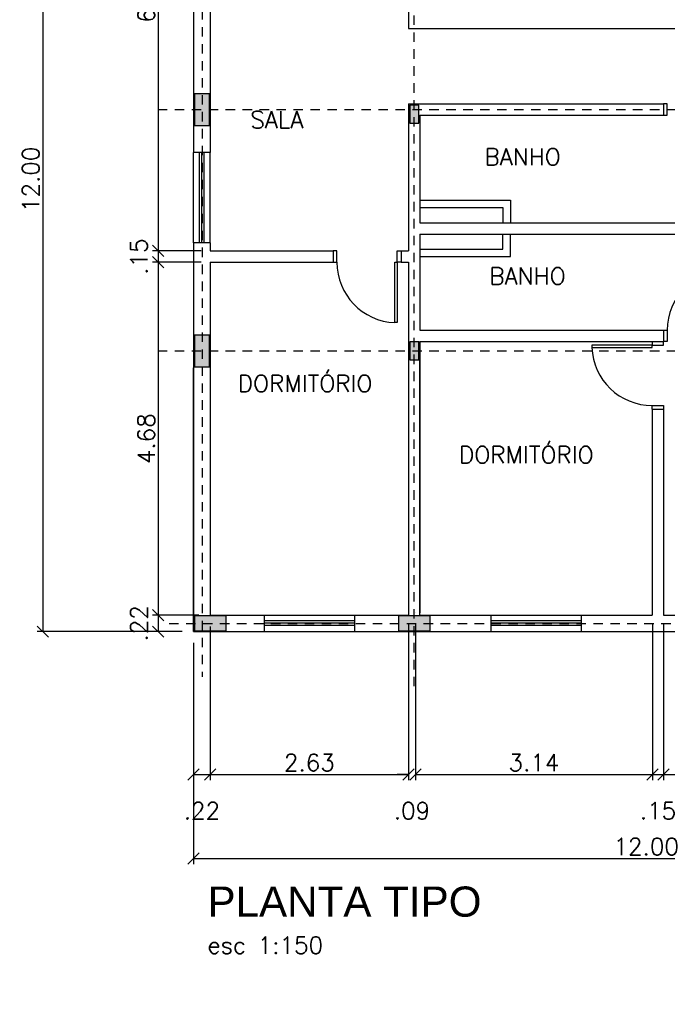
# Model space of a CAD drawing. Header units: metres. Extents: x 224.5 to 240.9, y 27.3 to 47.7.
# Tile 1 of 3: x 224.5 to 233.1, y 27.3 to 40.3. Entities that reach past the tile are written whole.
import ezdxf

# ---------------------------------------------------------------- set-up
doc = ezdxf.new("R2010")
doc.units = ezdxf.units.M
doc.header["$MEASUREMENT"] = 0
doc.linetypes.add('HIDDEN2', pattern=[0.1875, 0.125, -0.0625])
for name, color, linetype in [('ARQ-PROJ-01', 1, 'HIDDEN2'), ('PLANTA TIPO$0$ARQ-ALVENARIA', 4, 'Continuous'), ('PLANTA TIPO$0$ARQ-COTAS', 30, 'Continuous'), ('PLANTA TIPO$0$ARQ-LINHA-01', 1, 'Continuous'), ('PLANTA TIPO$0$ARQ-TEXTO3', 3, 'Continuous'), ('PLANTA TIPO$0$ARQ-TEXTO4', 4, 'Continuous')]:
    doc.layers.add(name, color=color, linetype=linetype)
doc.styles.add('PLANTA TIPO$0$ROMANS', font='romans.shx')
doc.dimstyles.new('PLANTA TIPO$0$1-150', dxfattribs={"dimscale": 1.5, "dimtxt": 0.15, "dimasz": 0.1, "dimexe": 0.05, "dimexo": 0.1, "dimgap": 0.03, "dimtad": 1, "dimzin": 5, "dimdsep": 46, "dimtxsty": 'PLANTA TIPO$0$ROMANS', "dimblk": 'PLANTA TIPO$0$_Oblique', "dimcen": 0, "dimclrd": 256, "dimclre": 256, "dimclrt": 2, "dimadec": 0, "dimazin": 0, "dimtfac": 1, "dimtofl": 0, "dimtmove": 2, "dimatfit": 3, "dimfxl": 0.04, "dimtolj": 1, "dimtzin": 1, "dimarcsym": 0})

# ---------------------------------------------------------------- blocks, each defined once
blk = doc.blocks.new('PLANTA TIPO$0$_Oblique')
at = {"color": 0, "linetype": 'ByBlock', "lineweight": -2}
blk.add_line((-0.5, -0.5), (0.5, 0.5), dxfattribs=at)
blk = doc.blocks.new('*D102')
at = {"layer": 'DEFPOINTS', "color": 0, "transparency": 16777216}
for p in [(226.802, 44.21), (224.802, 32.21), (226.802, 32.21)]:
    blk.add_point(p, dxfattribs=at)
at = {"layer": 'PLANTA TIPO$0$ARQ-COTAS', "lineweight": -2, "transparency": 16777216}
for p, q in [((226.652, 44.21), (224.727, 44.21)), ((224.802, 44.21), (224.802, 32.21)), ((226.652, 32.21), (224.727, 32.21))]:
    blk.add_line(p, q, dxfattribs=at)
at = {"layer": 'PLANTA TIPO$0$ARQ-COTAS', "lineweight": -2, "transparency": 16777216, "xscale": 0.15, "yscale": 0.15, "zscale": 0.15}
for p, rotation in [((224.802, 44.21), 90), ((224.802, 32.21), 270)]:
    blk.add_blockref('PLANTA TIPO$0$_Oblique', p, dxfattribs=dict(at, rotation=rotation))
at = {"layer": 'PLANTA TIPO$0$ARQ-COTAS', "color": 2, "transparency": 16777216, "insert": (224.644, 38.21), "char_height": 0.225, "attachment_point": 5, "rotation": 90, "style": 'PLANTA TIPO$0$ROMANS'}
blk.add_mtext('\\A1;12.00', dxfattribs=at)
blk = doc.blocks.new('*D104')
at = {"layer": 'DEFPOINTS', "color": 0, "transparency": 16777216}
for p in [(227.022, 43.99), (226.333, 37.26), (227.052, 37.26)]:
    blk.add_point(p, dxfattribs=at)
at = {"layer": 'PLANTA TIPO$0$ARQ-COTAS', "lineweight": -2, "transparency": 16777216}
for p, q in [((226.872, 43.99), (226.258, 43.99)), ((226.333, 43.99), (226.333, 37.26)), ((226.902, 37.26), (226.258, 37.26))]:
    blk.add_line(p, q, dxfattribs=at)
at = {"layer": 'PLANTA TIPO$0$ARQ-COTAS', "lineweight": -2, "transparency": 16777216, "xscale": 0.15, "yscale": 0.15, "zscale": 0.15}
for p, rotation in [((226.333, 43.99), 90), ((226.333, 37.26), 270)]:
    blk.add_blockref('PLANTA TIPO$0$_Oblique', p, dxfattribs=dict(at, rotation=rotation))
at = {"layer": 'PLANTA TIPO$0$ARQ-COTAS', "color": 2, "transparency": 16777216, "insert": (226.175, 40.625), "char_height": 0.225, "attachment_point": 5, "rotation": 90, "style": 'PLANTA TIPO$0$ROMANS'}
blk.add_mtext('\\A1;6.73', dxfattribs=at)
blk = doc.blocks.new('*D105')
at = {"layer": 'DEFPOINTS', "color": 0, "transparency": 16777216}
for p in [(227.052, 37.26), (226.333, 37.11), (227.052, 37.11)]:
    blk.add_point(p, dxfattribs=at)
at = {"layer": 'PLANTA TIPO$0$ARQ-COTAS', "lineweight": -2, "transparency": 16777216}
for p, q in [((226.902, 37.26), (226.258, 37.26)), ((226.333, 37.26), (226.333, 37.11)), ((226.902, 37.11), (226.258, 37.11))]:
    blk.add_line(p, q, dxfattribs=at)
at = {"layer": 'PLANTA TIPO$0$ARQ-COTAS', "lineweight": -2, "transparency": 16777216, "xscale": 0.15, "yscale": 0.15, "zscale": 0.15}
for p, rotation in [((226.333, 37.26), 90), ((226.333, 37.11), 270)]:
    blk.add_blockref('PLANTA TIPO$0$_Oblique', p, dxfattribs=dict(at, rotation=rotation))
at = {"layer": 'PLANTA TIPO$0$ARQ-COTAS', "color": 2, "transparency": 16777216, "insert": (226.078, 37.185), "char_height": 0.225, "attachment_point": 5, "rotation": 90, "style": 'PLANTA TIPO$0$ROMANS'}
blk.add_mtext('\\A1;.15', dxfattribs=at)
blk = doc.blocks.new('*D125')
at = {"layer": 'DEFPOINTS', "color": 0, "transparency": 16777216}
for p in [(227.052, 37.11), (226.333, 32.43), (227.022, 32.43)]:
    blk.add_point(p, dxfattribs=at)
at = {"layer": 'PLANTA TIPO$0$ARQ-COTAS', "lineweight": -2, "transparency": 16777216}
for p, q in [((226.902, 37.11), (226.258, 37.11)), ((226.333, 37.11), (226.333, 32.43)), ((226.872, 32.43), (226.258, 32.43))]:
    blk.add_line(p, q, dxfattribs=at)
at = {"layer": 'PLANTA TIPO$0$ARQ-COTAS', "lineweight": -2, "transparency": 16777216, "xscale": 0.15, "yscale": 0.15, "zscale": 0.15}
for p, rotation in [((226.333, 37.11), 90), ((226.333, 32.43), 270)]:
    blk.add_blockref('PLANTA TIPO$0$_Oblique', p, dxfattribs=dict(at, rotation=rotation))
at = {"layer": 'PLANTA TIPO$0$ARQ-COTAS', "color": 2, "transparency": 16777216, "insert": (226.175, 34.77), "char_height": 0.225, "attachment_point": 5, "rotation": 90, "style": 'PLANTA TIPO$0$ROMANS'}
blk.add_mtext('\\A1;4.68', dxfattribs=at)
blk = doc.blocks.new('*D126')
at = {"layer": 'DEFPOINTS', "color": 0, "transparency": 16777216}
for p in [(227.022, 32.43), (226.333, 32.21), (226.802, 32.21)]:
    blk.add_point(p, dxfattribs=at)
at = {"layer": 'PLANTA TIPO$0$ARQ-COTAS', "lineweight": -2, "transparency": 16777216}
for p, q in [((226.872, 32.43), (226.258, 32.43)), ((226.333, 32.43), (226.333, 32.21)), ((226.652, 32.21), (226.258, 32.21))]:
    blk.add_line(p, q, dxfattribs=at)
at = {"layer": 'PLANTA TIPO$0$ARQ-COTAS', "lineweight": -2, "transparency": 16777216, "xscale": 0.15, "yscale": 0.15, "zscale": 0.15}
for p, rotation in [((226.333, 32.43), 90), ((226.333, 32.21), 270)]:
    blk.add_blockref('PLANTA TIPO$0$_Oblique', p, dxfattribs=dict(at, rotation=rotation))
at = {"layer": 'PLANTA TIPO$0$ARQ-COTAS', "color": 2, "transparency": 16777216, "insert": (226.078, 32.32), "char_height": 0.225, "attachment_point": 5, "rotation": 90, "style": 'PLANTA TIPO$0$ROMANS'}
blk.add_mtext('\\A1;.22', dxfattribs=at)
blk = doc.blocks.new('*D106')
at = {"layer": 'DEFPOINTS', "color": 0, "transparency": 16777216}
for p in [(226.802, 32.21), (238.802, 32.21), (238.802, 29.202)]:
    blk.add_point(p, dxfattribs=at)
at = {"layer": 'PLANTA TIPO$0$ARQ-COTAS', "lineweight": -2, "transparency": 16777216}
for p, q in [((226.802, 32.06), (226.802, 29.127)), ((238.802, 32.06), (238.802, 29.127)), ((226.802, 29.202), (238.802, 29.202))]:
    blk.add_line(p, q, dxfattribs=at)
at = {"layer": 'PLANTA TIPO$0$ARQ-COTAS', "lineweight": -2, "transparency": 16777216, "xscale": 0.15, "yscale": 0.15, "zscale": 0.15, "rotation": 180}
blk.add_blockref('PLANTA TIPO$0$_Oblique', (226.802, 29.202), dxfattribs=at)
at = {"layer": 'PLANTA TIPO$0$ARQ-COTAS', "lineweight": -2, "transparency": 16777216, "xscale": 0.15, "yscale": 0.15, "zscale": 0.15}
blk.add_blockref('PLANTA TIPO$0$_Oblique', (238.802, 29.202), dxfattribs=at)
at = {"layer": 'PLANTA TIPO$0$ARQ-COTAS', "color": 2, "transparency": 16777216, "insert": (232.802, 29.359), "char_height": 0.225, "attachment_point": 5, "style": 'PLANTA TIPO$0$ROMANS'}
blk.add_mtext('\\A1;12.00', dxfattribs=at)
blk = doc.blocks.new('*D107')
at = {"layer": 'DEFPOINTS', "color": 0, "transparency": 16777216}
for p in [(227.022, 32.43), (226.802, 32.21), (227.022, 30.315)]:
    blk.add_point(p, dxfattribs=at)
at = {"layer": 'PLANTA TIPO$0$ARQ-COTAS', "lineweight": -2, "transparency": 16777216}
for p, q in [((227.022, 32.28), (227.022, 30.24)), ((226.802, 32.06), (226.802, 30.24)), ((226.802, 30.315), (227.022, 30.315))]:
    blk.add_line(p, q, dxfattribs=at)
at = {"layer": 'PLANTA TIPO$0$ARQ-COTAS', "lineweight": -2, "transparency": 16777216, "xscale": 0.15, "yscale": 0.15, "zscale": 0.15, "rotation": 180}
blk.add_blockref('PLANTA TIPO$0$_Oblique', (226.802, 30.315), dxfattribs=at)
at = {"layer": 'PLANTA TIPO$0$ARQ-COTAS', "lineweight": -2, "transparency": 16777216, "xscale": 0.15, "yscale": 0.15, "zscale": 0.15}
blk.add_blockref('PLANTA TIPO$0$_Oblique', (227.022, 30.315), dxfattribs=at)
at = {"layer": 'PLANTA TIPO$0$ARQ-COTAS', "color": 2, "transparency": 16777216, "insert": (226.912, 29.835), "char_height": 0.225, "attachment_point": 5, "style": 'PLANTA TIPO$0$ROMANS'}
blk.add_mtext('\\A1;.22', dxfattribs=at)
blk = doc.blocks.new('*D108')
at = {"layer": 'DEFPOINTS', "color": 0, "transparency": 16777216}
for p in [(227.022, 32.43), (229.652, 32.46), (229.652, 30.315)]:
    blk.add_point(p, dxfattribs=at)
at = {"layer": 'PLANTA TIPO$0$ARQ-COTAS', "lineweight": -2, "transparency": 16777216}
for p, q in [((227.022, 32.28), (227.022, 30.24)), ((229.652, 32.31), (229.652, 30.24)), ((227.022, 30.315), (229.652, 30.315))]:
    blk.add_line(p, q, dxfattribs=at)
at = {"layer": 'PLANTA TIPO$0$ARQ-COTAS', "lineweight": -2, "transparency": 16777216, "xscale": 0.15, "yscale": 0.15, "zscale": 0.15, "rotation": 180}
blk.add_blockref('PLANTA TIPO$0$_Oblique', (227.022, 30.315), dxfattribs=at)
at = {"layer": 'PLANTA TIPO$0$ARQ-COTAS', "lineweight": -2, "transparency": 16777216, "xscale": 0.15, "yscale": 0.15, "zscale": 0.15}
blk.add_blockref('PLANTA TIPO$0$_Oblique', (229.652, 30.315), dxfattribs=at)
at = {"layer": 'PLANTA TIPO$0$ARQ-COTAS', "color": 2, "transparency": 16777216, "insert": (228.337, 30.473), "char_height": 0.225, "attachment_point": 5, "style": 'PLANTA TIPO$0$ROMANS'}
blk.add_mtext('\\A1;2.63', dxfattribs=at)
blk = doc.blocks.new('*D127')
at = {"layer": 'DEFPOINTS', "color": 0, "transparency": 16777216}
for p in [(229.652, 32.46), (229.742, 32.46), (229.742, 30.315)]:
    blk.add_point(p, dxfattribs=at)
at = {"layer": 'PLANTA TIPO$0$ARQ-COTAS', "lineweight": -2, "transparency": 16777216}
for p, q in [((229.652, 32.31), (229.652, 30.24)), ((229.742, 32.31), (229.742, 30.24)), ((229.652, 30.315), (229.502, 30.315)), ((229.742, 30.315), (229.892, 30.315))]:
    blk.add_line(p, q, dxfattribs=at)
at = {"layer": 'PLANTA TIPO$0$ARQ-COTAS', "lineweight": -2, "transparency": 16777216, "xscale": 0.15, "yscale": 0.15, "zscale": 0.15}
blk.add_blockref('PLANTA TIPO$0$_Oblique', (229.652, 30.315), dxfattribs=at)
at = {"layer": 'PLANTA TIPO$0$ARQ-COTAS', "lineweight": -2, "transparency": 16777216, "xscale": 0.15, "yscale": 0.15, "zscale": 0.15, "rotation": 180}
blk.add_blockref('PLANTA TIPO$0$_Oblique', (229.742, 30.315), dxfattribs=at)
at = {"layer": 'PLANTA TIPO$0$ARQ-COTAS', "color": 2, "transparency": 16777216, "insert": (229.697, 29.835), "char_height": 0.225, "attachment_point": 5, "style": 'PLANTA TIPO$0$ROMANS'}
blk.add_mtext('\\A1;.09', dxfattribs=at)
blk = doc.blocks.new('*D128')
at = {"layer": 'DEFPOINTS', "color": 0, "transparency": 16777216}
for p in [(229.742, 32.46), (232.887, 32.46), (232.887, 30.315)]:
    blk.add_point(p, dxfattribs=at)
at = {"layer": 'PLANTA TIPO$0$ARQ-COTAS', "lineweight": -2, "transparency": 16777216}
for p, q in [((229.742, 32.31), (229.742, 30.24)), ((232.887, 32.31), (232.887, 30.24)), ((229.742, 30.315), (232.887, 30.315))]:
    blk.add_line(p, q, dxfattribs=at)
at = {"layer": 'PLANTA TIPO$0$ARQ-COTAS', "lineweight": -2, "transparency": 16777216, "xscale": 0.15, "yscale": 0.15, "zscale": 0.15, "rotation": 180}
blk.add_blockref('PLANTA TIPO$0$_Oblique', (229.742, 30.315), dxfattribs=at)
at = {"layer": 'PLANTA TIPO$0$ARQ-COTAS', "lineweight": -2, "transparency": 16777216, "xscale": 0.15, "yscale": 0.15, "zscale": 0.15}
blk.add_blockref('PLANTA TIPO$0$_Oblique', (232.887, 30.315), dxfattribs=at)
at = {"layer": 'PLANTA TIPO$0$ARQ-COTAS', "color": 2, "transparency": 16777216, "insert": (231.314, 30.473), "char_height": 0.225, "attachment_point": 5, "style": 'PLANTA TIPO$0$ROMANS'}
blk.add_mtext('\\A1;3.14', dxfattribs=at)
blk = doc.blocks.new('*D109')
at = {"layer": 'DEFPOINTS', "color": 0, "transparency": 16777216}
for p in [(232.887, 32.46), (233.032, 32.46), (233.032, 30.315)]:
    blk.add_point(p, dxfattribs=at)
at = {"layer": 'PLANTA TIPO$0$ARQ-COTAS', "lineweight": -2, "transparency": 16777216}
for p, q in [((232.887, 32.31), (232.887, 30.24)), ((233.032, 32.31), (233.032, 30.24)), ((232.887, 30.315), (233.032, 30.315))]:
    blk.add_line(p, q, dxfattribs=at)
at = {"layer": 'PLANTA TIPO$0$ARQ-COTAS', "lineweight": -2, "transparency": 16777216, "xscale": 0.15, "yscale": 0.15, "zscale": 0.15, "rotation": 180}
blk.add_blockref('PLANTA TIPO$0$_Oblique', (232.887, 30.315), dxfattribs=at)
at = {"layer": 'PLANTA TIPO$0$ARQ-COTAS', "lineweight": -2, "transparency": 16777216, "xscale": 0.15, "yscale": 0.15, "zscale": 0.15}
blk.add_blockref('PLANTA TIPO$0$_Oblique', (233.032, 30.315), dxfattribs=at)
at = {"layer": 'PLANTA TIPO$0$ARQ-COTAS', "color": 2, "transparency": 16777216, "insert": (232.959, 29.835), "char_height": 0.225, "attachment_point": 5, "style": 'PLANTA TIPO$0$ROMANS'}
blk.add_mtext('\\A1;.15', dxfattribs=at)
blk = doc.blocks.new('*D110')
at = {"layer": 'DEFPOINTS', "color": 0, "transparency": 16777216}
for p in [(233.032, 32.46), (236.502, 32.46), (236.502, 30.315)]:
    blk.add_point(p, dxfattribs=at)
at = {"layer": 'PLANTA TIPO$0$ARQ-COTAS', "lineweight": -2, "transparency": 16777216}
for p, q in [((233.032, 32.31), (233.032, 30.24)), ((236.502, 32.31), (236.502, 30.24)), ((233.032, 30.315), (236.502, 30.315))]:
    blk.add_line(p, q, dxfattribs=at)
at = {"layer": 'PLANTA TIPO$0$ARQ-COTAS', "lineweight": -2, "transparency": 16777216, "xscale": 0.15, "yscale": 0.15, "zscale": 0.15, "rotation": 180}
blk.add_blockref('PLANTA TIPO$0$_Oblique', (233.032, 30.315), dxfattribs=at)
at = {"layer": 'PLANTA TIPO$0$ARQ-COTAS', "lineweight": -2, "transparency": 16777216, "xscale": 0.15, "yscale": 0.15, "zscale": 0.15}
blk.add_blockref('PLANTA TIPO$0$_Oblique', (236.502, 30.315), dxfattribs=at)
at = {"layer": 'PLANTA TIPO$0$ARQ-COTAS', "color": 2, "transparency": 16777216, "insert": (234.767, 30.473), "char_height": 0.225, "attachment_point": 5, "style": 'PLANTA TIPO$0$ROMANS'}
blk.add_mtext('\\A1;3.47', dxfattribs=at)
blk = doc.blocks.new('Pilares')
at = {"layer": 'PLANTA TIPO$0$ARQ-ALVENARIA', "ltscale": 2}
h = blk.add_hatch(dxfattribs=at)
h.set_pattern_fill('AR-CONC', color=256, scale=0.02)
h.set_pattern_definition([(50, (92.33163, 23.22097), (0.143452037, -0.012550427), [0.015, -0.165]), (355, (92.33163, 23.22097), (-0.02775027, 0.15043843), [0.012, -0.132]), (100.451444, (92.34359, 23.21993), (0.11570177, 0.137888), [0.01274804, -0.14022842]), (46.1842, (92.33163, 23.26097), (0.21344827, -0.03310386), [0.0225, -0.2475]), (96.635635, (92.34942, 23.25821), (0.18693239, 0.19482372), [0.01912207, -0.21034275]), (351.18416, (92.33163, 23.26097), (0.18693239, 0.19482372), [0.018, -0.198]), (21, (92.35163, 23.25097), (0.11938141, -0.08052378), [0.015, -0.165]), (326, (92.35163, 23.25097), (0.048663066, 0.14503001), [0.012, -0.132]), (71.451445, (92.36158, 23.24426), (0.168044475, 0.06450623), [0.01274804, -0.14022842]), (37.5, (92.33163, 23.22097), (0.002431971, 0.066578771), [0, -0.1304, 0, -0.134, 0, -0.1325]), (7.5, (92.33163, 23.22097), (0.052613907, 0.078882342), [0, -0.0764, 0, -0.1274, 0, -0.0505]), (327.5, (92.28703, 23.22097), (0.106764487, -0.004510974), [0, -0.05, 0, -0.156, 0, -0.207]), (317.5, (92.26703, 23.22097), (0.116637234, 0.020020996), [0, -0.065, 0, -0.1036, 0, -0.147])])
h.paths.add_polyline_path([(396.019, 74.594), (395.599, 74.594), (395.599, 74.394), (396.019, 74.394)])
h.paths.add_polyline_path([(400.588, 74.594), (400.168, 74.594), (400.168, 74.394), (400.588, 74.394)])
h.paths.add_polyline_path([(391.733, 74.594), (391.598, 74.594), (391.598, 74.394), (391.733, 74.394)])
h.paths.add_polyline_path([(391.598, 74.594), (391.313, 74.594), (391.313, 74.394), (391.598, 74.394)])
h.paths.add_polyline_path([(389.028, 74.594), (388.608, 74.594), (388.608, 74.394), (389.028, 74.394)])
h.paths.add_polyline_path([(388.808, 81.519), (388.608, 81.519), (388.608, 81.384), (388.808, 81.384)])
h.paths.add_polyline_path([(388.808, 81.384), (388.608, 81.384), (388.608, 81.099), (388.808, 81.099)])
h.paths.add_polyline_path([(391.583, 81.248), (391.463, 81.248), (391.463, 81.129), (391.583, 81.129)])
h.paths.add_polyline_path([(391.583, 81.369), (391.463, 81.369), (391.463, 81.248), (391.583, 81.248)])
h.paths.add_polyline_path([(395.868, 81.354), (395.748, 81.354)], flags=16)
h.paths.add_polyline_path([(395.869, 81.429), (395.748, 81.429), (395.749, 81.189), (395.87, 81.189)])
h.paths.add_polyline_path([(395.973, 78.169), (395.733, 78.169), (395.733, 78.049), (395.973, 78.049)])
h.paths.add_polyline_path([(391.583, 78.229), (391.463, 78.229), (391.463, 77.989), (391.583, 77.989)])
h.paths.add_polyline_path([(388.808, 78.319), (388.608, 78.319), (388.608, 77.899), (388.808, 77.899)])
h.paths.add_polyline_path([(389.028, 86.374), (388.608, 86.374), (388.608, 86.174), (389.028, 86.174)])
h.paths.add_polyline_path([(391.733, 86.374), (391.598, 86.374), (391.598, 86.174), (391.733, 86.174)])
h.paths.add_polyline_path([(391.598, 86.374), (391.314, 86.374), (391.314, 86.174), (391.598, 86.174)])
h.paths.add_polyline_path([(395.718, 86.374), (395.593, 86.374), (395.593, 86.174), (395.718, 86.174)])
h.paths.add_polyline_path([(396.013, 86.374), (395.718, 86.374), (395.718, 86.174), (396.013, 86.174)])
h.paths.add_polyline_path([(400.588, 86.374), (400.168, 86.374), (400.168, 86.174), (400.588, 86.174)])
h = blk.add_hatch(dxfattribs=at)
h.set_pattern_fill('AR-CONC', color=256, scale=0.02)
h.set_pattern_definition([(50, (0, 0), (0.143452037, -0.012550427), [0.015, -0.165]), (355, (0, 0), (-0.027750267, 0.150438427), [0.012, -0.132]), (100.451444, (0.01195, -0.00105), (0.11570177, 0.137888), [0.01274804, -0.14022842]), (46.1842, (0, 0.04), (0.213448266, -0.033103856), [0.0225, -0.2475]), (96.635635, (0.01779, 0.03724), (0.18693239, 0.19482372), [0.01912207, -0.21034275]), (351.184164, (0, 0.04), (0.18693239, 0.19482372), [0.018, -0.198]), (21, (0.02, 0.03), (0.11938141, -0.080523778), [0.015, -0.165]), (326, (0.02, 0.03), (0.048663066, 0.14503001), [0.012, -0.132]), (71.451445, (0.02995, 0.02329), (0.168044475, 0.06450623), [0.01274804, -0.14022842]), (37.5, (0, 0), (0.002431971, 0.066578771), [0, -0.1304, 0, -0.134, 0, -0.1325]), (7.5, (0, 0), (0.052613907, 0.078882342), [0, -0.0764, 0, -0.1274, 0, -0.0505]), (327.5, (-0.0446, 0), (0.106764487, -0.004510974), [0, -0.05, 0, -0.156, 0, -0.207]), (317.5, (-0.0646, 0), (0.116637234, 0.020020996), [0, -0.065, 0, -0.1036, 0, -0.147])])
h.paths.add_polyline_path([(400.588, 78.169), (400.348, 78.169), (400.348, 78.049), (400.588, 78.049)])
for points in [[(388.608, 86.174), (389.028, 86.174), (389.028, 86.374), (388.608, 86.374)], [(391.313, 86.174), (391.733, 86.174), (391.733, 86.374), (391.313, 86.374)], [(395.593, 86.174), (396.013, 86.174), (396.013, 86.374), (395.593, 86.374)], [(400.168, 86.174), (400.588, 86.174), (400.588, 86.374), (400.168, 86.374)], [(388.608, 81.099), (388.808, 81.099), (388.808, 81.519), (388.608, 81.519)], [(395.743, 81.189), (395.863, 81.189), (395.863, 81.429), (395.743, 81.429)], [(391.463, 81.129), (391.583, 81.129), (391.583, 81.369), (391.463, 81.369)], [(388.608, 77.899), (388.808, 77.899), (388.808, 78.319), (388.608, 78.319)], [(391.463, 77.989), (391.583, 77.989), (391.583, 78.229), (391.463, 78.229)], [(395.973, 78.049), (395.973, 78.169), (395.733, 78.169), (395.733, 78.049)], [(400.588, 78.049), (400.588, 78.169), (400.348, 78.169), (400.348, 78.049)], [(388.608, 74.394), (389.028, 74.394), (389.028, 74.594), (388.608, 74.594)], [(391.313, 74.394), (391.733, 74.394), (391.733, 74.594), (391.313, 74.594)], [(395.593, 74.394), (396.013, 74.394), (396.013, 74.594), (395.593, 74.594)], [(400.168, 74.394), (400.588, 74.394), (400.588, 74.594), (400.168, 74.594)]]:
    blk.add_lwpolyline(points, close=True, dxfattribs=at)
blk = doc.blocks.new('eixos')
at = {"layer": 'ARQ-PROJ-01'}
for p, q in [((388.713, 87.803), (388.713, 73.785)), ((391.523, 73.659), (391.523, 87.803)), ((388.123, 81.309), (401.51, 81.309)), ((388.123, 78.109), (401.51, 78.109)), ((388.273, 74.494), (401.66, 74.494))]:
    blk.add_line(p, q, dxfattribs=at)

msp = doc.modelspace()

# ---------------------------------------------------------------- linework, layer by layer
for p, q in [((227.022, 32.43), (227.022, 32.43)), ((229.742, 32.46), (229.742, 32.46)), ((229.742, 32.46), (229.742, 32.46))]:
    msp.add_line(p, q)
at = {"layer": 'PLANTA TIPO$0$ARQ-ALVENARIA'}
for p, q in [((229.652, 42.81), (229.652, 40.21)), ((226.802, 41.66), (226.802, 38.567)), ((227.022, 40.76), (227.022, 38.567)), ((229.652, 40.21), (233.932, 40.21)), ((229.652, 39.21), (229.652, 37.26)), ((229.652, 39.21), (233.032, 39.21)), ((229.652, 39.21), (233.032, 39.21)), ((233.032, 39.21), (233.032, 39.06)), ((229.802, 39.06), (229.802, 37.635)), ((229.802, 39.06), (233.032, 39.06)), ((229.802, 37.935), (231.002, 37.935)), ((231.002, 37.935), (231.002, 37.635)), ((229.802, 37.835), (230.902, 37.835)), ((230.902, 37.835), (230.902, 37.635)), ((229.802, 37.635), (233.932, 37.635)), ((226.802, 37.367), (226.802, 32.21)), ((227.022, 37.367), (227.022, 37.26)), ((229.802, 37.485), (229.802, 36.21)), ((229.802, 37.485), (233.932, 37.485)), ((230.902, 37.285), (230.902, 37.485)), ((231.002, 37.185), (231.002, 37.485)), ((227.022, 37.26), (228.652, 37.26)), ((228.652, 37.26), (228.652, 37.11)), ((229.552, 37.26), (229.552, 37.11)), ((229.552, 37.26), (229.652, 37.26)), ((229.802, 37.285), (230.902, 37.285)), ((227.022, 37.11), (227.022, 32.43)), ((227.022, 37.11), (228.652, 37.11)), ((229.552, 37.11), (229.652, 37.11)), ((229.652, 37.11), (229.652, 32.43)), ((229.802, 37.185), (231.002, 37.185)), ((229.802, 36.21), (233.032, 36.21)), ((233.032, 36.21), (233.032, 36.06)), ((229.802, 36.06), (229.802, 32.46)), ((229.802, 36.06), (232.882, 36.06)), ((229.802, 32.43), (229.802, 36.06)), ((229.802, 36.06), (231.874, 36.06)), ((232.882, 36.06), (233.032, 36.06)), ((226.802, 32.21), (226.802, 35.71)), ((232.882, 35.16), (233.032, 35.16)), ((232.882, 35.16), (232.882, 32.43)), ((233.032, 35.16), (233.032, 32.43)), ((227.022, 32.43), (227.737, 32.43)), ((228.937, 32.43), (229.652, 32.43)), ((229.802, 32.43), (230.742, 32.43)), ((231.942, 32.43), (232.882, 32.43)), ((233.032, 32.43), (234.268, 32.43)), ((226.802, 32.21), (227.737, 32.21)), ((228.937, 32.21), (230.742, 32.21)), ((231.942, 32.21), (234.268, 32.21))]:
    msp.add_line(p, q, dxfattribs=at)
at = {"layer": 'PLANTA TIPO$0$ARQ-LINHA-01'}
for p, q in [((233.082, 39.21), (233.032, 39.21)), ((233.082, 39.06), (233.082, 39.21)), ((233.032, 39.06), (233.082, 39.06)), ((227.022, 38.567), (226.802, 38.567)), ((226.802, 37.367), (226.802, 38.567)), ((226.882, 37.367), (226.882, 38.567)), ((226.912, 37.367), (226.912, 38.567)), ((226.912, 37.367), (226.912, 38.567)), ((226.942, 37.367), (226.942, 38.567)), ((227.022, 37.367), (227.022, 38.567)), ((227.022, 37.367), (226.802, 37.367)), ((228.702, 37.26), (228.652, 37.26)), ((228.702, 37.11), (228.702, 37.26)), ((229.502, 37.11), (229.502, 37.26)), ((229.502, 37.26), (229.552, 37.26)), ((228.652, 37.11), (228.702, 37.11)), ((229.472, 36.31), (229.472, 37.11)), ((229.472, 37.11), (229.502, 37.11)), ((229.552, 37.11), (229.502, 37.11)), ((229.502, 37.11), (229.502, 36.31)), ((229.502, 36.31), (229.472, 36.31)), ((233.032, 36.21), (233.082, 36.21)), ((233.082, 36.21), (233.082, 36.06)), ((232.882, 36.06), (232.882, 36.01)), ((233.032, 36.01), (233.032, 36.06)), ((233.082, 36.06), (233.032, 36.06)), ((232.882, 36.01), (232.082, 36.01)), ((232.082, 36.01), (232.082, 35.98)), ((232.082, 35.98), (232.882, 35.98)), ((232.882, 36.01), (233.032, 36.01)), ((232.882, 35.98), (232.882, 36.01)), ((232.882, 35.16), (232.882, 35.21)), ((232.882, 35.21), (233.032, 35.21)), ((233.032, 35.21), (233.032, 35.16)), ((227.737, 32.43), (227.737, 32.21)), ((227.737, 32.43), (228.937, 32.43)), ((228.937, 32.43), (228.937, 32.21)), ((230.742, 32.43), (230.742, 32.21)), ((230.742, 32.43), (231.942, 32.43)), ((231.942, 32.43), (231.942, 32.21)), ((227.737, 32.358), (228.937, 32.358)), ((227.737, 32.328), (228.937, 32.328)), ((227.737, 32.298), (228.937, 32.298)), ((230.742, 32.358), (231.942, 32.358)), ((230.742, 32.328), (231.942, 32.328)), ((230.742, 32.298), (231.942, 32.298)), ((227.737, 32.21), (228.937, 32.21)), ((230.742, 32.21), (231.942, 32.21))]:
    msp.add_line(p, q, dxfattribs=at)
for centre, start, end in [((229.502, 37.11), 180, 267.8106), ((233.882, 36.21), 92.1894, 180), ((232.882, 36.011), 182.1894, 270)]:
    msp.add_arc(centre, 0.801, start, end, dxfattribs=at)

# ---------------------------------------------------------------- block references
for name in ['eixos', 'Pilares']:
    msp.add_blockref(name, (-161.796, -42.174))

# ---------------------------------------------------------------- texts
at = {"layer": 'PLANTA TIPO$0$ARQ-TEXTO3', "char_height": 0.225, "attachment_point": 5, "style": 'PLANTA TIPO$0$ROMANS'}
for s, insert in [('SALA', (227.906, 39.002)), ('BANHO', (231.164, 38.509)), ('BANHO', (231.229, 36.927)), ('DORMITÓRIO', (228.281, 35.502)), ('DORMITÓRIO', (231.213, 34.556))]:
    msp.add_mtext_dynamic_manual_height_columns(s, width=2.6, gutter_width=12.5, heights=[0], dxfattribs=dict(at, insert=insert))
at = {"layer": 'PLANTA TIPO$0$ARQ-TEXTO4', "insert": (226.986, 28.829), "char_height": 0.225, "attachment_point": 1, "style": 'PLANTA TIPO$0$ROMANS'}
msp.add_mtext('{\\fArial|b0|i0|c238|p34;\\H1.778x;\\C4;PLANTA\\fArial|b0|i0|c0|p34; TIPO\\P\\Fromans|c0;\\H0.56242x;\\C2;esc 1:150}', dxfattribs=at)

# ---------------------------------------------------------------- dimensions: what is measured, and where the dimension line sits
at = {"layer": 'PLANTA TIPO$0$ARQ-COTAS'}
for base, p1, p2, picture, middle in [((224.802, 32.21), (226.802, 44.21), (226.802, 32.21), '*D102', (224.644, 38.21)), ((226.333, 37.26), (227.022, 43.99), (227.052, 37.26), '*D104', (226.175, 40.625)), ((226.333, 37.11), (227.052, 37.26), (227.052, 37.11), '*D105', (226.078, 37.185)), ((226.333, 32.43), (227.052, 37.11), (227.022, 32.43), '*D125', (226.175, 34.77)), ((226.333, 32.21), (227.022, 32.43), (226.802, 32.21), '*D126', (226.078, 32.32))]:
    dim = msp.add_linear_dim(base=base, p1=p1, p2=p2, angle=90, dimstyle='PLANTA TIPO$0$1-150', dxfattribs=at)
    dim.commit()
    dim.dimension.update_dxf_attribs({"geometry": picture, "text_midpoint": middle})
for base, p1, p2, picture, middle in [((227.022, 30.315), (226.802, 32.21), (227.022, 32.43), '*D107', (226.912, 29.835)), ((229.652, 30.315), (227.022, 32.43), (229.652, 32.46), '*D108', (228.337, 30.473)), ((229.742, 30.315), (229.652, 32.46), (229.742, 32.46), '*D127', (229.697, 29.835)), ((232.88681, 30.31538), (229.74182, 32.46), (232.88681, 32.45996), '*D128', (231.31432, 30.47288)), ((233.0319, 30.3154), (232.8868, 32.46), (233.0319, 32.46), '*D109', (232.9593, 29.8354)), ((236.502, 30.315), (233.032, 32.46), (236.502, 32.46), '*D110', (234.767, 30.473)), ((238.802, 29.202), (226.802, 32.21), (238.802, 32.21), '*D106', (232.802, 29.359))]:
    dim = msp.add_linear_dim(base=base, p1=p1, p2=p2, dimstyle='PLANTA TIPO$0$1-150', dxfattribs=at)
    dim.commit()
    dim.dimension.update_dxf_attribs({"geometry": picture, "text_midpoint": middle})

doc.saveas('drawing.dxf')
